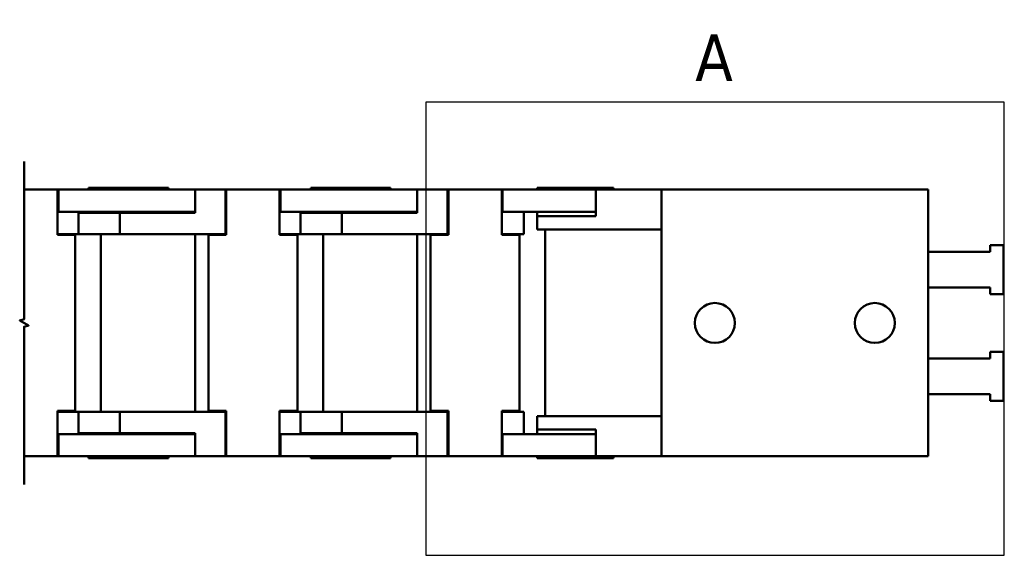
# Model space of a CAD drawing. Header units: millimetres. Extents: x 10 to 410, y -332 to 437.
# Tile 10 of 10: x 183 to 293, y 377 to 437. Entities that reach past the tile are written whole.
import ezdxf

# ---------------------------------------------------------------- set-up
doc = ezdxf.new("R2010")
doc.units = ezdxf.units.MM
for name, color, linetype, lineweight in [('상세 경계(ISO)', 7, 'Continuous', 25), ('외형선(ISO)', 7, 'Continuous', 50), ('절단선(ISO)', 1, 'Continuous', 50)]:
    doc.layers.add(name, color=color, linetype=linetype, lineweight=lineweight)
doc.styles.add('레이블 문자 (ISO)', font='tahoma.ttf')

# ---------------------------------------------------------------- blocks, each defined once
blk = doc.blocks.new('2dDetail0')
at = {"layer": '상세 경계(ISO)', "flags": 128}
blk.add_lwpolyline([(228.32, 376.97), (293.43, 376.97), (293.43, 427.96), (228.32, 427.96), (228.32, 376.97)], dxfattribs=at)
at = {"layer": '상세 경계(ISO)', "insert": (258.64, 430.33), "char_height": 5.25, "attachment_point": 7, "style": '레이블 문자 (ISO)'}
blk.add_mtext('A', dxfattribs=at)

msp = doc.modelspace()

# ---------------------------------------------------------------- linework, layer by layer
at = {"layer": '외형선(ISO)'}
for p, q in [((183.1, 418.103), (186.854, 418.103)), ((186.953, 418.103), (186.854, 418.103)), ((186.953, 418.103), (186.953, 415.603)), ((186.954, 418.103), (186.953, 418.103)), ((186.954, 415.603), (186.954, 418.103)), ((186.954, 418.103), (194.854, 418.103)), ((199.353, 418.303), (190.353, 418.303)), ((190.353, 418.303), (190.353, 418.103)), ((202.354, 418.103), (194.854, 418.103)), ((199.353, 418.303), (199.353, 418.103)), ((202.354, 418.103), (202.354, 418.103)), ((202.354, 418.103), (202.354, 415.503)), ((202.354, 415.503), (202.354, 418.103)), ((202.354, 418.103), (205.754, 418.103)), ((205.854, 418.103), (205.754, 418.103)), ((205.754, 418.103), (205.754, 413.103)), ((205.854, 418.103), (211.854, 418.103)), ((205.854, 418.103), (205.854, 418.103)), ((211.953, 418.103), (211.854, 418.103)), ((211.953, 418.103), (211.953, 415.603)), ((211.954, 418.103), (211.953, 418.103)), ((211.954, 415.603), (211.954, 418.103)), ((211.954, 418.103), (219.854, 418.103)), ((224.353, 418.303), (215.353, 418.303)), ((215.353, 418.303), (215.353, 418.103)), ((227.354, 418.103), (219.854, 418.103)), ((224.353, 418.303), (224.353, 418.103)), ((227.354, 418.103), (227.354, 418.103)), ((227.354, 418.103), (227.354, 415.503)), ((227.354, 415.503), (227.354, 418.103)), ((227.354, 418.103), (230.754, 418.103)), ((230.854, 418.103), (230.754, 418.103)), ((230.754, 418.103), (230.754, 413.103)), ((230.854, 418.103), (236.854, 418.103)), ((230.854, 418.103), (230.854, 418.103)), ((236.953, 418.103), (236.854, 418.103)), ((236.953, 418.103), (236.953, 415.603)), ((236.954, 418.103), (236.953, 418.103)), ((236.954, 415.603), (236.954, 418.103)), ((236.954, 418.103), (244.854, 418.103)), ((240.853, 418.303), (249.453, 418.303)), ((240.853, 418.303), (240.853, 418.103)), ((247.439, 418.103), (244.854, 418.103)), ((254.853, 418.103), (247.439, 418.103)), ((247.439, 418.103), (247.439, 415.103)), ((249.453, 418.303), (249.453, 418.103)), ((284.853, 418.103), (254.853, 418.103)), ((254.853, 418.103), (254.853, 388.103)), ((284.853, 388.103), (284.853, 418.103)), ((186.854, 417.103), (186.854, 413.003)), ((205.854, 413.003), (205.854, 417.103)), ((205.854, 413.003), (205.854, 417.103)), ((211.854, 417.103), (211.854, 413.003)), ((230.854, 413.003), (230.854, 417.103)), ((230.854, 413.003), (230.854, 417.103)), ((236.854, 417.103), (236.854, 413.003)), ((186.854, 415.603), (186.953, 415.603)), ((186.953, 415.603), (186.954, 415.603)), ((194.854, 415.603), (186.954, 415.603)), ((189.224, 415.503), (193.854, 415.503)), ((189.224, 415.503), (189.224, 413.103)), ((189.353, 415.503), (189.353, 415.603)), ((190.353, 415.603), (190.353, 415.503)), ((194.854, 415.503), (193.854, 415.503)), ((193.854, 415.503), (193.854, 413.103)), ((193.854, 413.103), (193.854, 415.503)), ((193.854, 415.503), (193.854, 415.503)), ((194.854, 415.603), (202.354, 415.603)), ((194.854, 415.503), (202.354, 415.503)), ((199.353, 415.603), (199.353, 415.503)), ((202.351, 415.603), (202.351, 415.503)), ((202.352, 415.503), (202.352, 415.603)), ((211.854, 415.603), (211.953, 415.603)), ((211.953, 415.603), (211.954, 415.603)), ((219.854, 415.603), (211.954, 415.603)), ((214.224, 415.503), (218.854, 415.503)), ((214.224, 415.503), (214.224, 413.103)), ((214.353, 415.503), (214.353, 415.603)), ((215.353, 415.603), (215.353, 415.503)), ((219.854, 415.503), (218.854, 415.503)), ((218.854, 415.503), (218.854, 413.103)), ((218.854, 413.103), (218.854, 415.503)), ((218.854, 415.503), (218.854, 415.503)), ((219.854, 415.603), (227.354, 415.603)), ((219.854, 415.503), (227.354, 415.503)), ((224.353, 415.603), (224.353, 415.503)), ((227.351, 415.603), (227.351, 415.503)), ((227.352, 415.503), (227.352, 415.603)), ((236.854, 415.603), (236.953, 415.603)), ((236.953, 415.603), (236.954, 415.603)), ((244.854, 415.603), (236.954, 415.603)), ((239.353, 413.103), (239.353, 415.603)), ((240.853, 415.603), (240.853, 415.103)), ((240.853, 415.103), (244.853, 415.103)), ((240.853, 415.103), (240.853, 413.603)), ((247.439, 415.103), (244.853, 415.103)), ((244.854, 415.603), (247.439, 415.603)), ((244.853, 413.603), (240.853, 413.603)), ((241.744, 413.603), (241.744, 392.603)), ((244.853, 413.603), (254.853, 413.603)), ((186.854, 413.103), (189.224, 413.103)), ((186.854, 413.003), (188.854, 413.003)), ((187.559, 413.003), (187.559, 413.103)), ((188.854, 413.003), (188.854, 393.203)), ((193.854, 413.103), (189.224, 413.103)), ((191.744, 413.103), (191.744, 393.103)), ((193.854, 413.103), (194.854, 413.103)), ((193.854, 413.103), (193.854, 413.103)), ((205.754, 413.103), (194.854, 413.103)), ((202.351, 413.103), (202.351, 393.103)), ((202.352, 413.103), (202.352, 393.103)), ((203.854, 413.003), (203.854, 413.003)), ((203.854, 413.003), (203.854, 393.203)), ((203.854, 413.003), (203.854, 393.203)), ((203.854, 413.003), (205.854, 413.003)), ((205.754, 413.103), (205.854, 413.103)), ((211.854, 413.103), (214.224, 413.103)), ((211.854, 413.003), (213.854, 413.003)), ((212.559, 413.003), (212.559, 413.103)), ((213.854, 413.003), (213.854, 393.203)), ((218.854, 413.103), (214.224, 413.103)), ((216.744, 413.103), (216.744, 393.103)), ((218.854, 413.103), (219.854, 413.103)), ((218.854, 413.103), (218.854, 413.103)), ((230.754, 413.103), (219.854, 413.103)), ((227.351, 413.103), (227.351, 393.103)), ((227.352, 413.103), (227.352, 393.103)), ((228.854, 413.003), (228.854, 413.003)), ((228.854, 413.003), (228.854, 393.203)), ((228.854, 413.003), (228.854, 393.203)), ((228.854, 413.003), (230.854, 413.003)), ((230.754, 413.103), (230.854, 413.103)), ((236.854, 413.103), (239.353, 413.103)), ((236.854, 413.003), (238.854, 413.003)), ((237.559, 413.003), (237.559, 413.103)), ((238.854, 413.003), (238.854, 393.203)), ((291.853, 411.853), (291.853, 411.103)), ((293.353, 411.853), (291.853, 411.853)), ((293.353, 406.353), (293.353, 411.853)), ((291.853, 411.103), (284.853, 411.103)), ((284.853, 407.103), (291.853, 407.103)), ((291.853, 407.103), (291.853, 406.353)), ((291.853, 406.353), (293.353, 406.353)), ((284.853, 399.103), (291.853, 399.103)), ((291.853, 399.103), (291.853, 399.853)), ((291.853, 399.853), (293.353, 399.853)), ((293.353, 399.853), (293.353, 394.353)), ((291.853, 395.103), (284.853, 395.103)), ((291.853, 394.353), (291.853, 395.103)), ((293.353, 394.353), (291.853, 394.353)), ((186.854, 393.203), (188.854, 393.203)), ((186.854, 389.103), (186.854, 393.203)), ((186.854, 393.103), (189.224, 393.103)), ((187.559, 393.103), (187.559, 393.203)), ((193.854, 393.103), (189.224, 393.103)), ((189.224, 390.703), (189.224, 393.103)), ((193.854, 393.103), (194.854, 393.103)), ((193.854, 393.103), (193.854, 393.103)), ((193.854, 390.703), (193.854, 393.103)), ((193.854, 393.103), (193.854, 390.703)), ((205.754, 393.103), (194.854, 393.103)), ((203.854, 393.203), (203.854, 393.203)), ((203.854, 393.203), (205.854, 393.203)), ((205.754, 393.103), (205.854, 393.103)), ((205.754, 388.103), (205.754, 393.103)), ((205.854, 393.203), (205.854, 389.103)), ((205.854, 393.203), (205.854, 389.103)), ((211.854, 393.203), (213.854, 393.203)), ((211.854, 389.103), (211.854, 393.203)), ((211.854, 393.103), (214.224, 393.103)), ((212.559, 393.103), (212.559, 393.203)), ((218.854, 393.103), (214.224, 393.103)), ((214.224, 390.703), (214.224, 393.103)), ((218.854, 393.103), (219.854, 393.103)), ((218.854, 393.103), (218.854, 393.103)), ((218.854, 390.703), (218.854, 393.103)), ((218.854, 393.103), (218.854, 390.703)), ((230.754, 393.103), (219.854, 393.103)), ((228.854, 393.203), (228.854, 393.203)), ((228.854, 393.203), (230.854, 393.203)), ((230.754, 393.103), (230.854, 393.103)), ((230.754, 388.103), (230.754, 393.103)), ((230.854, 393.203), (230.854, 389.103)), ((230.854, 393.203), (230.854, 389.103)), ((236.854, 393.203), (238.854, 393.203)), ((236.854, 389.103), (236.854, 393.203)), ((236.854, 393.103), (239.353, 393.103)), ((237.559, 393.103), (237.559, 393.203)), ((239.353, 393.103), (239.353, 390.603)), ((244.853, 392.603), (240.853, 392.603)), ((240.853, 392.603), (240.853, 391.103)), ((244.853, 392.603), (254.853, 392.603)), ((186.854, 390.603), (186.953, 390.603)), ((186.953, 388.103), (186.953, 390.603)), ((186.953, 390.603), (186.954, 390.603)), ((194.854, 390.603), (186.954, 390.603)), ((186.954, 390.603), (186.954, 388.103)), ((189.224, 390.703), (193.854, 390.703)), ((189.353, 390.703), (189.353, 390.603)), ((190.353, 390.703), (190.353, 390.603)), ((194.854, 390.703), (193.854, 390.703)), ((193.854, 390.703), (193.854, 390.703)), ((194.854, 390.703), (202.354, 390.703)), ((194.854, 390.603), (202.354, 390.603)), ((199.353, 390.703), (199.353, 390.603)), ((202.351, 390.703), (202.351, 390.603)), ((202.352, 390.703), (202.352, 390.603)), ((202.354, 388.103), (202.354, 390.703)), ((202.354, 390.703), (202.354, 388.103)), ((211.854, 390.603), (211.953, 390.603)), ((211.953, 388.103), (211.953, 390.603)), ((211.953, 390.603), (211.954, 390.603)), ((219.854, 390.603), (211.954, 390.603)), ((211.954, 390.603), (211.954, 388.103)), ((214.224, 390.703), (218.854, 390.703)), ((214.353, 390.703), (214.353, 390.603)), ((215.353, 390.703), (215.353, 390.603)), ((219.854, 390.703), (218.854, 390.703)), ((218.854, 390.703), (218.854, 390.703)), ((219.854, 390.703), (227.354, 390.703)), ((219.854, 390.603), (227.354, 390.603)), ((224.353, 390.703), (224.353, 390.603)), ((227.351, 390.703), (227.351, 390.603)), ((227.352, 390.703), (227.352, 390.603)), ((227.354, 388.103), (227.354, 390.703)), ((227.354, 390.703), (227.354, 388.103)), ((236.854, 390.603), (236.953, 390.603)), ((236.953, 388.103), (236.953, 390.603)), ((236.953, 390.603), (236.954, 390.603)), ((244.854, 390.603), (236.954, 390.603)), ((236.954, 390.603), (236.954, 388.103)), ((244.853, 391.103), (240.853, 391.103)), ((240.853, 391.103), (240.853, 390.603)), ((244.853, 391.103), (247.439, 391.103)), ((244.854, 390.603), (247.439, 390.603)), ((247.439, 391.103), (247.439, 388.103)), ((183.1, 388.103), (186.854, 388.103)), ((186.953, 388.103), (186.854, 388.103)), ((186.954, 388.103), (186.953, 388.103)), ((186.954, 388.103), (194.854, 388.103)), ((190.353, 388.103), (190.353, 387.903)), ((202.354, 388.103), (194.854, 388.103)), ((199.353, 388.103), (199.353, 387.903)), ((202.354, 388.103), (202.354, 388.103)), ((202.354, 388.103), (205.754, 388.103)), ((205.854, 388.103), (205.754, 388.103)), ((205.854, 388.103), (211.854, 388.103)), ((205.854, 388.103), (205.854, 388.103)), ((211.953, 388.103), (211.854, 388.103)), ((211.954, 388.103), (211.953, 388.103)), ((211.954, 388.103), (219.854, 388.103)), ((215.353, 388.103), (215.353, 387.903)), ((227.354, 388.103), (219.854, 388.103)), ((224.353, 388.103), (224.353, 387.903)), ((227.354, 388.103), (227.354, 388.103)), ((227.354, 388.103), (230.754, 388.103)), ((230.854, 388.103), (230.754, 388.103)), ((230.854, 388.103), (236.854, 388.103)), ((230.854, 388.103), (230.854, 388.103)), ((236.953, 388.103), (236.854, 388.103)), ((236.954, 388.103), (236.953, 388.103)), ((236.954, 388.103), (244.854, 388.103)), ((240.853, 388.103), (240.853, 387.903)), ((247.439, 388.103), (244.854, 388.103)), ((254.853, 388.103), (247.439, 388.103)), ((249.453, 388.103), (249.453, 387.903)), ((284.853, 388.103), (254.853, 388.103)), ((199.353, 387.903), (190.353, 387.903)), ((224.353, 387.903), (215.353, 387.903)), ((240.853, 387.903), (249.453, 387.903))]:
    msp.add_line(p, q, dxfattribs=at)
for centre in [(260.853, 403.103), (278.853, 403.103)]:
    msp.add_circle(centre, 2.25, dxfattribs=at)
for centre, major_axis, start_param, end_param in [((186.854, 417.103), (0, 1), 4.7123686, 6.2831446), ((205.854, 417.103), (0, 1), 6.2831446, 7.8539613), ((205.854, 417.103), (0, 1), 4.712389, 6.2831653), ((211.854, 417.103), (0, 1), 4.7123686, 6.2831446), ((230.854, 417.103), (0, 1), 6.2831446, 7.8539613), ((230.854, 417.103), (0, 1), 4.712389, 6.2831649), ((236.854, 417.103), (0, 1), 4.7123686, 6.2831446), ((186.854, 389.103), (0, -1), 6.2831446, 7.8539613), ((205.854, 389.103), (0, -1), 4.7123686, 6.2831446), ((205.854, 389.103), (0, -1), 6.2831646, 7.8539816), ((211.854, 389.103), (0, -1), 6.2831446, 7.8539613), ((230.854, 389.103), (0, -1), 4.7123686, 6.2831446), ((230.854, 389.103), (0, -1), 6.2831649, 7.8539816), ((236.854, 389.103), (0, -1), 6.2831446, 7.8539613)]:
    msp.add_ellipse(centre, major_axis=major_axis, ratio=0.0001207, start_param=start_param, end_param=end_param, dxfattribs=at)
at = {"layer": '절단선(ISO)', "flags": 128}
msp.add_lwpolyline([(183.1, 384.928), (183.1, 402.68), (183.6, 402.814), (182.6, 403.391), (183.1, 403.525), (183.1, 421.278)], dxfattribs=at)

# ---------------------------------------------------------------- block references
at = {"layer": '상세 경계(ISO)'}
msp.add_blockref('2dDetail0', (0, 0), dxfattribs=at)

doc.saveas('drawing.dxf')
